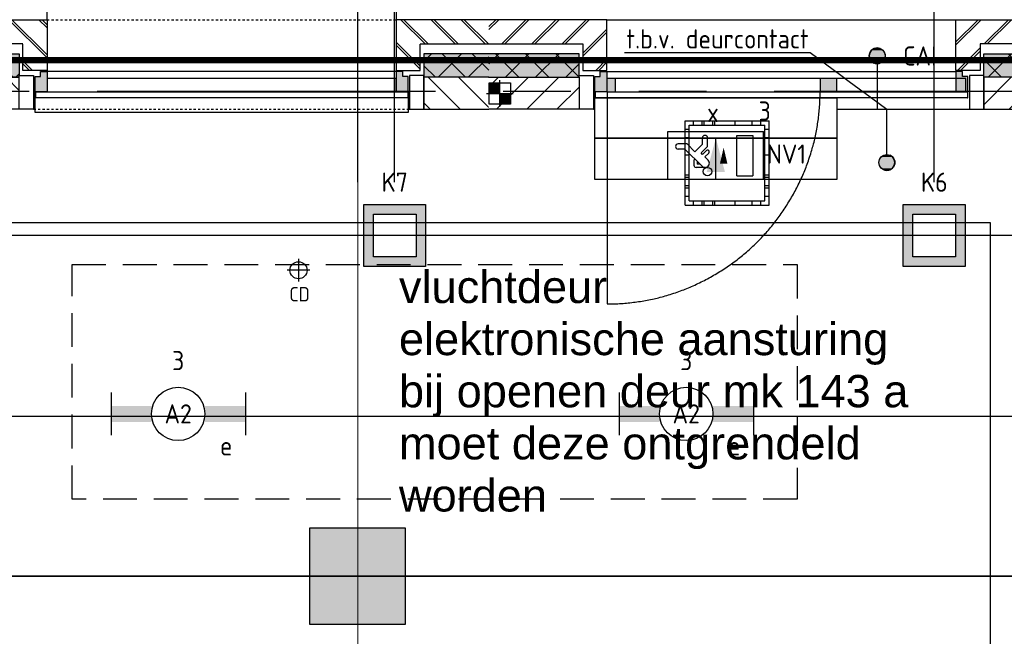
# Model space of a CAD drawing. Header units: millimetres. Extents: x -38031 to 110605, y -30229 to 92226.
# Tile 19 of 256: x -1585 to 3031, y 14018 to 16910. Entities that reach past the tile are written whole.
import ezdxf
from ezdxf.enums import TextEntityAlignment as Align

# ---------------------------------------------------------------- set-up
doc = ezdxf.new("R2010")
doc.units = ezdxf.units.MM
doc.header["$LTSCALE"] = 50
doc.set_wipeout_variables(frame=1)
doc.header["$PDMODE"] = 1
for name, pattern in [('HIDDEN', [9.525, 6.35, -3.175]), ('HIDDEN2', [4.7625, 3.175, -1.5875]), ('PHANTOM', [63.5, 31.75, -6.35, 6.35, -6.35, 6.35, -6.35]), ('STYLE_01', [0.41664, 0.20828, -0.20836]), ('STYLE_07', [1.875, 0.625, -0.20828, 0.625, -0.20836, 0.06943, -0.13893])]:
    doc.linetypes.add(name, pattern=pattern)
for name, color, linetype in [('AL$1A---_ALGEMEEN', 8, 'Continuous'), ('AL------_MAATV', 200, 'Continuous'), ('AL------_MAATVOERING', 2, 'Continuous'), ('AL------_SPARING', 2, 'Continuous'), ('AM$1A---_ARCERING', 8, 'Continuous'), ('AT$1A---_TEKST035', 8, 'Continuous'), ('BOUWKUNDIG', 8, 'Continuous'), ('brandscheiding', 5, 'HIDDEN'), ('EL6222--', 3, 'Continuous'), ('EL6311--', 3, 'Continuous'), ('EL6321--', 3, 'Continuous'), ('EL6350--', 3, 'Continuous'), ('EL6441--', 3, 'Continuous'), ('Kastenscheiding', 4, 'PHANTOM'), ('LICHT_TEXT018', 1, 'Continuous'), ('versterkte strook', 7, 'Continuous'), ('Vloerdoos (2e)', 51, 'Continuous'), ('Vloerdoos (OUD)', 51, 'Continuous')]:
    doc.layers.add(name, color=color, linetype=linetype)
doc.layers.add('stramien', color=1, linetype='Continuous', lineweight=15)
doc.styles.add('Arial', font='ARIAL.TTF')
doc.styles.add('BURO-018', font='iso.shx', dxfattribs={"height": 90})
doc.styles.get("Standard").update_dxf_attribs({"font": 'iso.shx'})
doc.dimstyles.new('STABICAD', dxfattribs={"dimscale": 100, "dimtxt": 1.8, "dimasz": 2, "dimexe": 0, "dimexo": 2.5, "dimgap": 1.5, "dimtad": 0, "dimdec": 0, "dimrnd": 10, "dimzin": 0, "dimdsep": 46, "dimtxsty": 'Standard', "dimblk1": 'OBLIQUE', "dimblk2": 'OBLIQUE', "dimsah": 1, "dimcen": -3, "dimadec": 0, "dimazin": 0, "dimtfac": 1, "dimtdec": 0, "dimtofl": 0, "dimtmove": 2, "dimatfit": 3, "dimfxl": 0, "dimtvp": 1.055556, "dimtolj": 1, "dimtzin": 0, "dimarcsym": 0})
pattern_1 = [(45, (0, 0), (70.71068, -70.71068), []), (45, (7.07, -7.07), (70.71068, -70.71068), [])]
pattern_2 = [(135, (0, 0), (70.71068, 70.71068), []), (45, (299.34, -299.34), (70.71068, -70.71068), [])]
pattern_3 = [(45, (0, 0), (70.71068, -70.71068), [])]

# ---------------------------------------------------------------- blocks, each defined once
blk = doc.blocks.new('_Oblique')
at = {"color": 0, "linetype": 'ByBlock', "lineweight": -2}
blk.add_line((-0.5, -0.5), (0.5, 0.5), dxfattribs=at)
blk = doc.blocks.new('*D201')
at = {"layer": 'AL------_MAATVOERING', "color": 0, "lineweight": -2}
for p, q in [((2702.4, 16148.4), (2702.4, 17725.1)), ((2702.4, 17725.1), (4357, 17725.1)), ((4357, 16148.4), (4357, 17725.1))]:
    blk.add_line(p, q, dxfattribs=at)
at = {"layer": 'Defpoints', "color": 0}
for p in [(4357, 17725.1), (2702.4, 15898.4), (4357, 15898.4)]:
    blk.add_point(p, dxfattribs=at)
at = {"layer": 'AL------_MAATVOERING', "color": 0, "lineweight": -2, "xscale": 200, "yscale": 200, "zscale": 200, "rotation": 180}
blk.add_blockref('_Oblique', (2702.4, 17725.1), dxfattribs=at)
at = {"layer": 'AL------_MAATVOERING', "color": 0, "lineweight": -2, "xscale": 200, "yscale": 200, "zscale": 200}
blk.add_blockref('_Oblique', (4357, 17725.1), dxfattribs=at)
at = {"layer": 'AL------_MAATVOERING', "color": 0, "insert": (3529.7, 17915.1), "char_height": 180, "attachment_point": 5}
blk.add_mtext('\\A1;1650', dxfattribs=at)
blk = doc.blocks.new('*D202')
at = {"layer": 'AL------_MAATVOERING', "color": 0, "lineweight": -2}
for p, q in [((0, 17339.3), (-200, 17339.3)), ((0, 16148.4), (0, 17339.3)), ((172.4, 16148.4), (172.4, 17339.3)), ((172.4, 17339.3), (372.4, 17339.3))]:
    blk.add_line(p, q, dxfattribs=at)
at = {"layer": 'Defpoints', "color": 0}
for p in [(0, 17339.3), (0, 15898.4), (172.4, 15898.4)]:
    blk.add_point(p, dxfattribs=at)
at = {"layer": 'AL------_MAATVOERING', "color": 0, "lineweight": -2, "xscale": 200, "yscale": 200, "zscale": 200}
blk.add_blockref('_Oblique', (0, 17339.3), dxfattribs=at)
at = {"layer": 'AL------_MAATVOERING', "color": 0, "lineweight": -2, "xscale": 200, "yscale": 200, "zscale": 200, "rotation": 180}
blk.add_blockref('_Oblique', (172.4, 17339.3), dxfattribs=at)
at = {"layer": 'AL------_MAATVOERING', "color": 0, "insert": (278.7, 17582), "char_height": 180, "attachment_point": 5}
blk.add_mtext('\\A1;170', dxfattribs=at)
blk = doc.blocks.new('*D204')
at = {"layer": 'AL------_MAATVOERING', "color": 0, "lineweight": -2}
for p, q in [((8292.4, 15898.4), (-3244.3, 15898.4)), ((-3244.3, 15898.4), (-3244.3, 14300)), ((8292.4, 14300), (-3244.3, 14300))]:
    blk.add_line(p, q, dxfattribs=at)
at = {"layer": 'Defpoints', "color": 0}
for p in [(8542.4, 15898.4), (-3244.3, 14300), (8542.4, 14300)]:
    blk.add_point(p, dxfattribs=at)
at = {"layer": 'AL------_MAATVOERING', "color": 0, "lineweight": -2, "xscale": 200, "yscale": 200, "zscale": 200}
for p, rotation in [((-3244.3, 15898.4), 90), ((-3244.3, 14300), 270)]:
    blk.add_blockref('_Oblique', p, dxfattribs=dict(at, rotation=rotation))
at = {"layer": 'AL------_MAATVOERING', "color": 0, "insert": (-3434.3, 15099.2), "char_height": 180, "attachment_point": 5, "rotation": 90}
blk.add_mtext('\\A1;1600', dxfattribs=at)
blk = doc.blocks.new('*D216')
at = {"layer": 'AL------_MAATVOERING', "color": 0, "lineweight": -2}
for p, q in [((-1857.6, 14300), (9685.2, 14300)), ((9685.2, 11098.4), (9685.2, 14300)), ((-1857.6, 11098.4), (9685.2, 11098.4))]:
    blk.add_line(p, q, dxfattribs=at)
at = {"layer": 'Defpoints', "color": 0}
for p in [(-2107.6, 14300), (9685.2, 14300), (-2107.6, 11098.4)]:
    blk.add_point(p, dxfattribs=at)
at = {"layer": 'AL------_MAATVOERING', "color": 0, "lineweight": -2, "xscale": 200, "yscale": 200, "zscale": 200}
for p, rotation in [((9685.2, 14300), 90), ((9685.2, 11098.4), 270)]:
    blk.add_blockref('_Oblique', p, dxfattribs=dict(at, rotation=rotation))
at = {"layer": 'AL------_MAATVOERING', "color": 0, "insert": (9495.2, 12699.2), "char_height": 180, "attachment_point": 5, "rotation": 90}
blk.add_mtext('\\A1;3200', dxfattribs=at)
blk = doc.blocks.new('1115B6630')
at = {"color": 0}
for p, q in [((-6.3, 2), (-6.3, -2)), ((6.3, 2), (6.3, -2))]:
    blk.add_line(p, q, dxfattribs=at)
at = {"color": 0, "linetype": 'Continuous'}
blk.add_circle((0, 0), 2.5, dxfattribs=at)
at = {"color": 0}
for points in [[(-2.5, 0.75), (-6.3, 0.75), (-2.5, -0.75), (-6.3, -0.75)], [(2.5, 0.75), (6.3, 0.75), (2.5, -0.75), (6.3, -0.75)]]:
    blk.add_solid(points, dxfattribs=at)
at = {"color": 0, "linetype": 'Continuous', "style": 'BURO-018'}
for tag, p in [('E_GKAST', (0, 8)), ('E_GROEP', (0, 5)), ('E_SGROEP', (4.5, 5)), ('E_ARMCODE', (0, 0)), ('E_SLET', (4.5, -3))]:
    blk.add_attdef(tag, text='', height=1.8, dxfattribs=at).set_placement(p, align=Align.MIDDLE)
blk = doc.blocks.new('E00414')
at = {"color": 0, "linetype": 'Continuous'}
for p, q in [((-2.9, -2.9), (-2.9, 2.9)), ((-2.9, 2.9), (2.9, 2.9)), ((2.9, 2.9), (2.9, -2.9)), ((-2, 2), (2, 2)), ((-2, -2), (-2, 2)), ((2, 2), (2, -2)), ((2, -2), (-2, -2)), ((2.9, -2.9), (-2.9, -2.9))]:
    blk.add_line(p, q, dxfattribs=at)
at = {"color": 0}
for points in [[(-2.9, 2.9), (2.9, 2.9), (-2, 2), (2, 2)], [(-2, -2), (-2.9, -2.9), (-2, 2), (-2.9, 2.9)], [(2, 2), (2.9, 2.9), (2, -2), (2.9, -2.9)], [(2, -2), (2.9, -2.9), (-2, -2), (-2.9, -2.9)]]:
    blk.add_solid(points, dxfattribs=at)
at = {"color": 0, "linetype": 'Continuous', "style": 'BURO-018'}
for tag, p in [('E_GKAST', (0, 8)), ('E_GROEP', (0, 5)), ('E_SGROEP', (4.5, 5))]:
    blk.add_attdef(tag, text='', height=1.8, dxfattribs=at).set_placement(p, align=Align.MIDDLE)
at = {"color": 0, "linetype": 'Continuous', "style": 'BURO-018', "flags": 1}
for tag, p in [('E_VERMCODE', (13, 5)), ('E_MATCODE', (0, 0))]:
    blk.add_attdef(tag, text='', height=1.8, dxfattribs=at).set_placement(p, align=Align.MIDDLE)
blk = doc.blocks.new('Sparing 100x100')
at = {"color": 0, "linetype": 'Continuous'}
for p, q in [((-2, 2), (2, 2)), ((-2, -2), (-2, 2)), ((2, 2), (2, -2)), ((2, -2), (-2, -2))]:
    blk.add_line(p, q, dxfattribs=at)
at = {"color": 1, "linetype": 'Continuous'}
for p, q in [((0, -2.5), (0, 2.5)), ((-2.5, 0), (2.5, 0))]:
    blk.add_line(p, q, dxfattribs=at)
at = {"color": 0, "linetype": 'Continuous'}
for points in [[(-2, 2), (0, 2), (-2, 0), (0, 0)], [(0, 0), (2, 0), (0, -2), (2, -2)]]:
    blk.add_solid(points, dxfattribs=at)
at = {"color": 0, "linetype": 'Continuous', "style": 'BURO-018'}
blk.add_attdef('AL_POSNR', text='', height=1.8, dxfattribs=at).set_placement((0, 3), align=Align.CENTER)
at = {"color": 0, "linetype": 'Continuous', "style": 'BURO-018', "flags": 1}
blk.add_attdef('AL_OMS', (0, 0), '', height=1.8, dxfattribs=at)
blk = doc.blocks.new('Centraaldoos')
at = {"color": 1, "linetype": 'Continuous'}
for p, q in [((0, -2), (0, 2)), ((-2, 0), (2, 0))]:
    blk.add_line(p, q, dxfattribs=at)
at = {"color": 0, "linetype": 'Continuous'}
blk.add_circle((0, 0), 1.5, dxfattribs=at)
at = {"color": 0, "linetype": 'Continuous', "style": 'BURO-018'}
blk.add_attdef('AL_POSNR', text='', height=1.8, dxfattribs=at).set_placement((0, 3), align=Align.CENTER)
at = {"color": 0, "linetype": 'Continuous', "style": 'BURO-018', "flags": 1}
blk.add_attdef('AL_OMS', (0, 0), '', height=1.8, dxfattribs=at)
at = {"layer": 'AL------_MAATV', "style": 'BURO-018'}
blk.add_text('CD', height=2.531, rotation=180, dxfattribs=at).set_placement((1.61, 5.48))
blk = doc.blocks.new('VLOERDOOS (2e)')
at = {"layer": 'Vloerdoos (OUD)'}
for p, q in [((0, 395), (395, 395)), ((0, 395), (0, 0)), ((20, 375), (20, 20)), ((20, 375), (375, 375)), ((40, 375), (40, 395)), ((80, 375), (80, 395)), ((90, 375), (90, 395)), ((130, 375), (130, 395)), ((140, 375), (140, 395)), ((235, 375), (235, 395)), ((315, 375), (315, 395)), ((355, 375), (355, 395)), ((375, 375), (375, 20)), ((395, 395), (395, 0)), ((0, 355), (20, 355)), ((375, 355), (395, 355)), ((0, 315), (20, 315)), ((0, 305), (20, 305)), ((375, 315), (395, 315)), ((375, 305), (395, 305)), ((0, 265), (20, 265)), ((0, 255), (20, 255)), ((375, 265), (395, 265)), ((375, 255), (395, 255)), ((0, 160), (20, 160)), ((375, 160), (395, 160)), ((0, 80), (20, 80)), ((375, 80), (395, 80)), ((0, 40), (20, 40)), ((0, 0), (395, 0)), ((20, 20), (375, 20)), ((40, 0), (40, 20)), ((80, 0), (80, 20)), ((90, 0), (90, 20)), ((130, 0), (130, 20)), ((140, 0), (140, 20)), ((235, 0), (235, 20)), ((315, 0), (315, 20)), ((355, 0), (355, 20)), ((375, 40), (395, 40))]:
    blk.add_line(p, q, dxfattribs=at)
blk = doc.blocks.new('zijdetail kozijn 2kops')
at = {"color": 0}
blk.add_wipeout([(-63, 420), (-130, 420), (-130, 262), (-63, 262)], dxfattribs=at).dxf.layer = 'AL$1A---_ALGEMEEN'
at = {"layer": 'AM$1A---_ARCERING', "linetype": 'Continuous', "lineweight": 0}
blk.add_hatch(color=256, dxfattribs=at).paths.add_polyline_path([(-54.2, 338), (-54.2, 366), (-56, 366), (-56, 266), (-31, 266), (-31, 243), (0, 243), (0, 338), (-22, 338)])
at = {"layer": 'AL$1A---_ALGEMEEN', "color": 0}
for points in [[(-63, 420), (-130, 420), (-130, 262), (-63, 262)], [(-54.2, 338), (-54.2, 366), (-56, 366), (-56, 266), (-31, 266), (-31, 243), (0, 243), (0, 338), (-22, 338)]]:
    blk.add_lwpolyline(points, close=True, dxfattribs=at)
blk = doc.blocks.new('31x_alu-1e-mk106c-p')
at = {"layer": 'AL$1A---_ALGEMEEN', "color": 0, "linetype": 'STYLE_01'}
blk.add_line((-420, 1700), (-420, -63), dxfattribs=at)
at = {"layer": 'AL$1A---_ALGEMEEN', "color": 0}
blk.add_lwpolyline([(-435, 1693), (-338, 1693), (-338, -56), (-435, -56)], close=True, dxfattribs=at)
at = {"layer": 'AL$1A---_ALGEMEEN', "color": 0, "rotation": 90}
blk.add_blockref('zijdetail kozijn 2kops', (0, 0), dxfattribs=at)
at = {"layer": 'AL$1A---_ALGEMEEN', "color": 0}
blk.add_line((-366, -54.2), (-366, 1691.2), dxfattribs=at)
at = {"color": 0}
for points in [[(-338, 1637), (-338, 0), (-276, 0), (-276, 1637)], [(-243, 1637), (40, 1637), (40, 0), (-243, 0)]]:
    blk.add_wipeout(points, dxfattribs=at).dxf.layer = 'AL$1A---_ALGEMEEN'
at = {"layer": 'AL$1A---_ALGEMEEN', "color": 0}
for points in [[(-338, 1637), (-338, 0), (-276, 0), (-276, 1637)], [(-243, 1637), (40, 1637), (40, 0), (-243, 0)]]:
    blk.add_lwpolyline(points, close=True, dxfattribs=at)
at = {"color": 0}
blk.add_wipeout([(-113, -113), (-113, -434), (0, -434), (0, -113), (0, 0), (-238, 0), (-238, -113), (-114, -113)], dxfattribs=at).dxf.layer = 'AL$1A---_ALGEMEEN'
at = {"layer": 'AM$1A---_ARCERING', "linetype": 'Continuous', "lineweight": 5}
h = blk.add_hatch(dxfattribs=at)
h.set_pattern_fill('BAKSTEEN', color=256, style=0, pattern_type=2)
h.set_pattern_definition(pattern_1)
edge = h.paths.add_edge_path()
edge.add_line((-113, -113), (-113, -434))
edge.add_line((-113, -434), (0, -434))
edge.add_line((0, -434), (0, -113))
edge.add_line((0, -113), (0, 0))
edge.add_line((0, 0), (-238, 0))
edge.add_line((-238, 0), (-238, -113))
edge.add_line((-238, -113), (-114, -113))
at = {"layer": 'AM$1A---_ARCERING', "linetype": 'Continuous', "lineweight": 0}
blk.add_hatch(color=256, dxfattribs=at).paths.add_polyline_path([(-160, -130), (-270, -130), (-270, -434), (-160, -434)])
at = {"layer": 'AM$1A---_ARCERING', "linetype": 'Continuous', "lineweight": 5}
h = blk.add_hatch(dxfattribs=at)
h.set_pattern_fill('ISOLATIE', color=256, style=0, pattern_type=2)
h.set_pattern_definition(pattern_2)
h.paths.add_polyline_path([(-160, -130), (-270, -130), (-270, -434), (-160, -434)])
at = {"layer": 'AL$1A---_ALGEMEEN', "color": 0, "linetype": 'STYLE_01'}
blk.add_line((0, 1637), (0, 0), dxfattribs=at)
at = {"layer": 'AL$1A---_ALGEMEEN', "color": 0}
for p, q in [((-160, -434), (-160, -130)), ((-113, -113), (-113, -434))]:
    blk.add_line(p, q, dxfattribs=at)
at = {"layer": 'AL$1A---_ALGEMEEN', "color": 0, "flags": 128}
for points in [[(0, -434), (0, -113), (0, 0), (-238, 0), (-238, -113), (-114, -113)], [(-160, -130), (-270, -130), (-270, -434)]]:
    blk.add_lwpolyline(points, dxfattribs=at)
at = {"color": 0}
for points in [[(-113, 1750), (-113, 2071), (0, 2071), (0, 1750), (0, 1637), (-238, 1637), (-238, 1750), (-114, 1750)], [(-420, -130), (-420, -434), (-270, -434), (-270, -130)]]:
    blk.add_wipeout(points, dxfattribs=at).dxf.layer = 'AL$1A---_ALGEMEEN'
at = {"layer": 'AM$1A---_ARCERING', "linetype": 'Continuous', "lineweight": 0}
blk.add_hatch(color=256, dxfattribs=at).paths.add_polyline_path([(-160, 1767), (-270, 1767), (-270, 2071), (-160, 2071)])
at = {"layer": 'AM$1A---_ARCERING', "linetype": 'Continuous', "lineweight": 5}
h = blk.add_hatch(dxfattribs=at)
h.set_pattern_fill('ISOLATIE', color=256, style=0, pattern_type=2)
h.set_pattern_definition(pattern_2)
h.paths.add_polyline_path([(-160, 1767), (-270, 1767), (-270, 2071), (-160, 2071)])
h = blk.add_hatch(dxfattribs=at)
h.set_pattern_fill('BAKSTEEN', color=256, style=0, pattern_type=2)
h.set_pattern_definition(pattern_1)
edge = h.paths.add_edge_path()
edge.add_line((-113, 1750), (-113, 2071))
edge.add_line((-113, 2071), (0, 2071))
edge.add_line((0, 2071), (0, 1750))
edge.add_line((0, 1750), (0, 1637))
edge.add_line((0, 1637), (-238, 1637))
edge.add_line((-238, 1637), (-238, 1750))
edge.add_line((-238, 1750), (-114, 1750))
h = blk.add_hatch(dxfattribs=at)
h.set_pattern_fill('KALKZANDSTEEN', color=256, style=0, pattern_type=2)
h.set_pattern_definition(pattern_3)
h.paths.add_polyline_path([(-420, -130), (-420, -434), (-270, -434), (-270, -130)])
at = {"layer": 'AL$1A---_ALGEMEEN', "color": 0}
for p, q in [((-160, 2071), (-160, 1767)), ((-113, 1750), (-113, 2071)), ((-420, -130), (-420, -434))]:
    blk.add_line(p, q, dxfattribs=at)
at = {"layer": 'AL$1A---_ALGEMEEN', "color": 0, "flags": 128}
for points in [[(-160, 1767), (-270, 1767), (-270, 2071)], [(0, 2071), (0, 1750), (0, 1637), (-238, 1637), (-238, 1750), (-114, 1750)], [(-270, -434), (-270, -130), (-420, -130)]]:
    blk.add_lwpolyline(points, dxfattribs=at)
at = {"color": 0}
blk.add_wipeout([(-420, 1767), (-420, 2071), (-270, 2071), (-270, 1767)], dxfattribs=at).dxf.layer = 'AL$1A---_ALGEMEEN'
at = {"layer": 'AM$1A---_ARCERING', "linetype": 'Continuous', "lineweight": 5}
h = blk.add_hatch(dxfattribs=at)
h.set_pattern_fill('KALKZANDSTEEN', color=256, style=0, pattern_type=2)
h.set_pattern_definition(pattern_3)
h.paths.add_polyline_path([(-420, 1767), (-420, 2071), (-270, 2071), (-270, 1767)])
at = {"layer": 'AL$1A---_ALGEMEEN', "color": 0}
blk.add_line((-420, 1767), (-420, 2071), dxfattribs=at)
at = {"layer": 'AL$1A---_ALGEMEEN', "color": 0, "flags": 128}
blk.add_lwpolyline([(-270, 2071), (-270, 1767), (-420, 1767)], dxfattribs=at)
at = {"layer": 'AL$1A---_ALGEMEEN', "color": 0, "xscale": -1, "rotation": 90}
blk.add_blockref('zijdetail kozijn 2kops', (0, 1637), dxfattribs=at)
blk = doc.blocks.new('Group-115')
at = {"layer": 'AL$1A---_ALGEMEEN', "color": 0}
blk.add_line((-55191.9, -12003.6), (-55191.9, -12998), dxfattribs=at)
blk.add_open_spline([(-55191.9, -12998), (-54924.1, -12997.7), (-54460.6, -12729.6), (-54193, -12265.7), (-54193, -11998)], degree=2, dxfattribs=at)
blk = doc.blocks.new('Group-116')
at = {"layer": 'AL$1A---_ALGEMEEN', "color": 0}
for p, q in [((-55193, -11665), (-53556, -11665)), ((-53391, -12085), (-53391, -11980.8)), ((-55256, -12085), (-53493, -12085))]:
    blk.add_line(p, q, dxfattribs=at)
at = {"color": 0}
for points in [[(-53443, -11903), (-53556, -11903), (-53556, -11665), (-53002, -11665), (-53002, -11778), (-53443, -11778)], [(-55249, -12031), (-54115, -12031), (-54115, -12220), (-55249, -12220)]]:
    blk.add_wipeout(points, dxfattribs=at).dxf.layer = 'AL$1A---_ALGEMEEN'
at = {"layer": 'AM$1A---_ARCERING', "linetype": 'Continuous', "lineweight": 5}
h = blk.add_hatch(dxfattribs=at)
h.set_pattern_fill('BAKSTEEN', color=256, style=0, pattern_type=2)
h.set_pattern_definition(pattern_1)
h.paths.add_polyline_path([(-53443, -11903), (-53556, -11903), (-53556, -11665), (-53002, -11665), (-53002, -11778), (-53443, -11778)])
at = {"layer": 'AM$1A---_ARCERING', "linetype": 'Continuous', "lineweight": 0}
blk.add_hatch(color=256, dxfattribs=at).paths.add_polyline_path([(-53426, -11825), (-53002, -11825), (-53002, -11935), (-53426, -11935)])
at = {"layer": 'AM$1A---_ARCERING', "linetype": 'Continuous', "lineweight": 5}
h = blk.add_hatch(dxfattribs=at)
h.set_pattern_fill('ISOLATIE', color=256, style=0, pattern_type=2)
h.set_pattern_definition(pattern_2)
h.paths.add_polyline_path([(-53426, -11825), (-53002, -11825), (-53002, -11935), (-53426, -11935)])
at = {"layer": 'AL$1A---_ALGEMEEN', "color": 0}
blk.add_line((-53426, -11825), (-53002, -11825), dxfattribs=at)
at = {"layer": 'AL$1A---_ALGEMEEN', "color": 0, "flags": 128}
for points in [[(-53443, -11903), (-53556, -11903), (-53556, -11665), (-53002, -11665)], [(-53002, -11778), (-53443, -11778), (-53443, -11903)], [(-53002, -11935), (-53426, -11935), (-53426, -11825)]]:
    blk.add_lwpolyline(points, dxfattribs=at)
at = {"layer": 'AL$1A---_ALGEMEEN', "color": 0}
blk.add_lwpolyline([(-55249, -12031), (-54115, -12031), (-54115, -12220), (-55249, -12220)], close=True, dxfattribs=at)
at = {"layer": 'AL$1A---_ALGEMEEN', "color": 0, "xscale": -1, "rotation": 180}
blk.add_blockref('zijdetail kozijn 2kops', (-55193, -11665), dxfattribs=at)
at = {"color": 0}
for points in [[(-53426, -12085), (-53002, -12085), (-53002, -11935), (-53426, -11935)], [(-55249, -12220), (-54115, -12220), (-54115, -12415), (-55249, -12415)]]:
    blk.add_wipeout(points, dxfattribs=at).dxf.layer = 'AL$1A---_ALGEMEEN'
at = {"layer": 'AM$1A---_ARCERING', "linetype": 'Continuous', "lineweight": 5}
h = blk.add_hatch(dxfattribs=at)
h.set_pattern_fill('KALKZANDSTEEN', color=256, style=0, pattern_type=2)
h.set_pattern_definition(pattern_3)
h.paths.add_polyline_path([(-53426, -12085), (-53002, -12085), (-53002, -11935), (-53426, -11935)])
at = {"layer": 'AL$1A---_ALGEMEEN', "color": 0}
for p, q in [((-53426, -12085), (-53002, -12085)), ((-54682, -12415), (-54682, -12220))]:
    blk.add_line(p, q, dxfattribs=at)
at = {"layer": 'AL$1A---_ALGEMEEN', "color": 0, "flags": 128}
blk.add_lwpolyline([(-53002, -11935), (-53426, -11935), (-53426, -12085)], dxfattribs=at)
at = {"layer": 'AL$1A---_ALGEMEEN', "color": 0}
blk.add_lwpolyline([(-55249, -12220), (-54115, -12220), (-54115, -12415), (-55249, -12415)], close=True, dxfattribs=at)
blk.add_solid([(-54682, -12220), (-54639.5, -12378.7), (-54724.5, -12378.7)], dxfattribs=at)
at = {"color": 0}
for points in [[(-55306, -11903), (-55193, -11903), (-55193, -11665), (-55747, -11665), (-55747, -11778), (-55306, -11778)], [(-55193, -12003), (-53510, -12003), (-53510, -11941), (-55193, -11941)]]:
    blk.add_wipeout(points, dxfattribs=at).dxf.layer = 'AL$1A---_ALGEMEEN'
at = {"layer": 'AM$1A---_ARCERING', "linetype": 'Continuous', "lineweight": 5}
h = blk.add_hatch(dxfattribs=at)
h.set_pattern_fill('BAKSTEEN', color=256, style=0, pattern_type=2)
h.set_pattern_definition(pattern_1)
h.paths.add_polyline_path([(-55306, -11903), (-55193, -11903), (-55193, -11665), (-55747, -11665), (-55747, -11778), (-55306, -11778)])
at = {"layer": 'AM$1A---_ARCERING', "linetype": 'Continuous', "lineweight": 0}
for points in [[(-55323, -11825), (-55747, -11825), (-55747, -11935), (-55323, -11935)], [(-55193, -12003), (-55153, -12003), (-55153, -11941), (-55193, -11941)], [(-54193, -12003), (-54115, -12003), (-54115, -11941), (-54193, -11941)]]:
    blk.add_hatch(color=256, dxfattribs=at).paths.add_polyline_path(points)
at = {"layer": 'AM$1A---_ARCERING', "linetype": 'Continuous', "lineweight": 5}
h = blk.add_hatch(dxfattribs=at)
h.set_pattern_fill('ISOLATIE', color=256, style=0, pattern_type=2)
h.set_pattern_definition(pattern_2)
h.paths.add_polyline_path([(-55323, -11825), (-55747, -11825), (-55747, -11935), (-55323, -11935)])
at = {"layer": 'AL$1A---_ALGEMEEN', "color": 0}
blk.add_line((-55323, -11825), (-55747, -11825), dxfattribs=at)
at = {"layer": 'AL$1A---_ALGEMEEN', "color": 0, "flags": 128}
for points in [[(-55306, -11903), (-55193, -11903), (-55193, -11665), (-55747, -11665)], [(-55747, -11778), (-55306, -11778), (-55306, -11903)], [(-55747, -11935), (-55323, -11935), (-55323, -11825)]]:
    blk.add_lwpolyline(points, dxfattribs=at)
at = {"layer": 'AL$1A---_ALGEMEEN', "color": 0}
for points in [[(-55193, -12003), (-53510, -12003), (-53510, -11941), (-55193, -11941)], [(-55193, -12003), (-55153, -12003), (-55153, -11941), (-55193, -11941)], [(-54193, -12003), (-54115, -12003), (-54115, -11941), (-54193, -11941)]]:
    blk.add_lwpolyline(points, close=True, dxfattribs=at)
blk.add_blockref('Group-115', (0, 0), dxfattribs=at)
at = {"layer": 'AL$1A---_ALGEMEEN', "color": 0, "rotation": 180}
blk.add_blockref('zijdetail kozijn 2kops', (-53556, -11665), dxfattribs=at)
at = {"color": 0}
blk.add_wipeout([(-55323, -12085), (-55747, -12085), (-55747, -11935), (-55323, -11935)], dxfattribs=at).dxf.layer = 'AL$1A---_ALGEMEEN'
at = {"layer": 'AM$1A---_ARCERING', "linetype": 'Continuous', "lineweight": 5}
h = blk.add_hatch(dxfattribs=at)
h.set_pattern_fill('KALKZANDSTEEN', color=256, style=0, pattern_type=2)
h.set_pattern_definition(pattern_3)
h.paths.add_polyline_path([(-55323, -12085), (-55747, -12085), (-55747, -11935), (-55323, -11935)])
at = {"layer": 'AL$1A---_ALGEMEEN', "color": 0}
for p, q in [((-55193, -11908), (-53556, -11908)), ((-53500, -12031), (-55247.2, -12031)), ((-55323, -12085), (-55747, -12085))]:
    blk.add_line(p, q, dxfattribs=at)
at = {"layer": 'AL$1A---_ALGEMEEN', "color": 0, "flags": 128}
blk.add_lwpolyline([(-55747, -11935), (-55323, -11935), (-55323, -12085)], dxfattribs=at)
blk = doc.blocks.new('200254 W 211 30-06-2008')
at = {"layer": 'AM$1A---_ARCERING', "linetype": 'Continuous', "lineweight": 0}
blk.add_hatch(color=256, dxfattribs=at).paths.add_polyline_path([(19030.229, 3297.445), (19039.229, 3297.445), (19039.229, 3306.445), (19030.229, 3306.445)])
at = {"layer": 'AL$1A---_ALGEMEEN'}
for points in [[(18990.33, 3335.125), (19094.049, 3335.125), (19094.049, 3228.125), (18990.33, 3228.125)], [(19030.229, 3297.445), (19039.229, 3297.445), (19039.229, 3306.445), (19030.229, 3306.445)]]:
    blk.add_lwpolyline(points, close=True, dxfattribs=at)
at = {"layer": 'stramien', "linetype": 'STYLE_07', "ltscale": 50}
blk.add_line((18923.73, 3301.945), (21069.216, 3301.945), dxfattribs=at)
at = {"layer": 'AL$1A---_ALGEMEEN', "xscale": 0.02, "yscale": 0.02, "zscale": 0.02, "rotation": 90}
blk.add_blockref('31x_alu-1e-mk106c-p', (19038.349, 3354.145), dxfattribs=at)
at = {"layer": 'stramien', "linetype": 'STYLE_07', "ltscale": 50}
blk.add_line((19034.749, 2695.425), (19034.749, 4240.025), dxfattribs=at)
at = {"layer": 'AL$1A---_ALGEMEEN', "xscale": 0.02, "yscale": 0.02, "zscale": 0.02}
blk.add_blockref('Group-116', (20161.969, 3587.445), dxfattribs=at)
at = {"layer": 'AT$1A---_TEKST035', "insert": (19038.61, 3330.6), "char_height": 3.03049, "attachment_point": 1, "line_spacing_factor": 0.967741, "style": 'Arial'}
blk.add_mtext('{\\C256;\\lvluchtdeur \\Pelektronische aansturing\\Pbij openen deur mk 143 a\\Pmoet deze ontgrendeld\\Pworden}', dxfattribs=at)
blk = doc.blocks.new('1115C2J')
at = {"color": 0, "linetype": 'Continuous'}
for p, q in [((-4.5, 5.5), (4.5, 5.5)), ((-4.5, 1), (-4.5, 5.5)), ((-1.24, 4.309), (-1.24, 4.91)), ((-0.76, 4.11), (-0.76, 4.91)), ((2, 5.15), (3.5, 5.15)), ((2, 1.35), (2, 5.15)), ((3.5, 5.15), (3.5, 1.35)), ((4.5, 1), (4.5, 5.5)), ((-2.681, 4.35), (-3.52, 4.35)), ((-2.88, 3.87), (-3.52, 3.87)), ((-1.271, 2.261), (-2.88, 3.87)), ((-1.94, 3.609), (-2.681, 4.35)), ((-1.24, 4.309), (-1.94, 3.609)), ((-1.374, 3.496), (-0.76, 4.11)), ((-0.872, 3.715), (-1.233, 3.354)), ((-1.94, 2.93), (-2.04, 2.83)), ((-2.04, 2.83), (-2.04, 2.344)), ((-1.233, 3.354), (-1.374, 3.496)), ((-0.646, 3.489), (-1.007, 3.128)), ((-0.705, 2.827), (-1.007, 3.128)), ((-0.988, 2.144), (-1.84, 2.144)), ((-1.714, 2.704), (-1.72, 2.697)), ((-1.72, 2.697), (-1.72, 2.464)), ((-1.474, 2.464), (-1.72, 2.464)), ((4.5, 1), (-4.5, 1)), ((2, 1.35), (3.5, 1.35))]:
    blk.add_line(p, q, dxfattribs=at)
blk.add_lwpolyline([(0.75, 4, 0, 0.7, 0), (0.75, 2.5, 0.7, 0.7, 0)], format="xyseb", dxfattribs=at)
blk.add_circle((-0.76, 1.75), 0.4, dxfattribs=at)
for centre, radius, start, end in [((-1, 4.91), 0.24, 0, 180), ((-3.52, 4.11), 0.24, 90, 270), ((-0.759, 3.602), 0.16, 315, 135), ((-0.988, 2.544), 0.4, 225, 45), ((-1.84, 2.344), 0.2, 180, 270)]:
    blk.add_arc(centre, radius, start, end, dxfattribs=at)
at = {"color": 0, "linetype": 'Continuous', "style": 'BURO-018'}
for tag, p in [('E_GKAST', (0, 15.167)), ('E_GROEP', (0, 12.167)), ('E_SGROEP', (4.5, 12.167)), ('E_ARMCODE', (0, 8))]:
    blk.add_attdef(tag, text='', height=1.8, dxfattribs=at).set_placement(p, align=Align.MIDDLE)
at = {"layer": 'EL6350--', "color": 1, "style": 'BURO-018'}
blk.add_text('x', height=1.8, rotation=180, dxfattribs=at).set_placement((0.297, 7.649))
blk = doc.blocks.new('*U677')
at = {"color": 0, "linetype": 'Continuous'}
for p, q in [((169.307, 146.287), (169.25, 146)), ((169.25, 146), (169.307, 145.713)), ((169.47, 146.53), (169.307, 146.287)), ((169.713, 146.693), (169.47, 146.53)), ((170, 146.75), (169.713, 146.693)), ((170.287, 146.693), (170, 146.75)), ((170.287, 146.693), (170.53, 146.53)), ((170.53, 146.53), (170.693, 146.287)), ((170.693, 146.287), (170.75, 146)), ((170.75, 146), (170.693, 145.713)), ((169.307, 145.713), (169.47, 145.47)), ((169.47, 145.47), (169.713, 145.307)), ((170, 145.25), (169.713, 145.307)), ((170.287, 145.307), (170, 145.25)), ((170.53, 145.47), (170.287, 145.307)), ((170.693, 145.713), (170.53, 145.47))]:
    blk.add_line(p, q, dxfattribs=at)
for points in [[(169.307, 146.287), (169.25, 146), (170.75, 146)], [(169.25, 146), (169.307, 145.713), (170.693, 145.713)], [(169.47, 146.53), (169.307, 146.287), (170.693, 146.287)], [(169.713, 146.693), (169.47, 146.53), (170.53, 146.53)], [(170, 146.75), (169.713, 146.693), (170.287, 146.693)], [(169.307, 145.713), (169.47, 145.47), (170.53, 145.47)], [(169.47, 145.47), (169.713, 145.307), (170.287, 145.307)]]:
    blk.add_solid(points, dxfattribs=at)
at = {"color": 0, "linetype": 'Continuous', "extrusion": (0, 0, -1)}
for points in [[(-169.25, 146), (-170.75, 146), (-170.693, 145.713)], [(-169.307, 146.287), (-170.693, 146.287), (-170.75, 146)], [(-169.47, 146.53), (-170.53, 146.53), (-170.693, 146.287)], [(-169.713, 146.693), (-170.287, 146.693), (-170.53, 146.53)], [(-169.307, 145.713), (-170.693, 145.713), (-170.53, 145.47)], [(-169.47, 145.47), (-170.53, 145.47), (-170.287, 145.307)], [(-169.713, 145.307), (-170.287, 145.307), (-170, 145.25)]]:
    blk.add_solid(points, dxfattribs=at)
blk = doc.blocks.new('E00188')
at = {"color": 0, "linetype": 'Continuous'}
blk.add_line((0, 5.25), (0, 1), dxfattribs=at)
blk.add_circle((0, 6), 0.75, dxfattribs=at)
blk.add_blockref('*U677', (-170, -140), dxfattribs=at)
at = {"color": 7, "style": 'BURO-018'}
for tag, p in [('E_COMMENT1', (0, 12)), ('E_DCOM1', (0, 9))]:
    blk.add_attdef(tag, text='', height=1.8, dxfattribs=at).set_placement(p, align=Align.MIDDLE)
at = {"color": 0, "style": 'BURO-018'}
blk.add_attdef('E_TEXT1', text='', height=1.8, dxfattribs=at).set_placement((2.5, 6), align=Align.MIDDLE)
at = {"color": 0, "linetype": 'Continuous', "style": 'BURO-018', "flags": 1}
blk.add_attdef('E_MATCODE', text='', height=1.8, dxfattribs=at).set_placement((0, 0), align=Align.MIDDLE)

msp = doc.modelspace()

# ---------------------------------------------------------------- block references
at = {"layer": 'BOUWKUNDIG', "xscale": 50, "yscale": 50, "zscale": 50}
msp.add_blockref('200254 W 211 30-06-2008', (-951737.5, -150797.3), dxfattribs=at)

# ---------------------------------------------------------------- next in the draw order: linework, layer by layer
at = {"layer": 'brandscheiding', "const_width": 30}
msp.add_lwpolyline([(15050, 46590), (-2480, 46590), (-2480, 29110), (9780, 29110), (9780, 16720), (-2690, 16720), (-2690, 12840), (-4290, 12840), (-4290, -630), (27516.7, 2979.6)], dxfattribs=at)
at = {"layer": 'EL6441--', "color": 1}
msp.add_lwpolyline([(1250.9, 16755.9), (2120.6, 16755.9), (2480.8, 16490)], dxfattribs=at)
at = {"layer": 'Kastenscheiding'}
msp.add_line((9889.7, 16573.6), (-5547.2, 16573.6), dxfattribs=at)
at = {"layer": 'LICHT_TEXT018', "linetype": 'HIDDEN2'}
msp.add_lwpolyline([(2059.7, 15761.2), (2059.7, 14661.2), (-1339.8, 14661.2), (-1339.8, 15761.2), (2059.7, 15761.2)], dxfattribs=at)
at = {"layer": 'versterkte strook'}
msp.add_line((-4775.7, 15050), (104346.1, 15050), dxfattribs=at)

# ---------------------------------------------------------------- next in the draw order: block references
at = {"layer": 'AL------_SPARING', "xscale": 25, "yscale": 25, "zscale": 25}
msp.add_blockref('Sparing 100x100', (665.3, 16563.4), dxfattribs=at)
at = {"layer": 'AL------_SPARING', "xscale": 26.66666666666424, "yscale": 26.66666666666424, "zscale": 26.66666666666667, "rotation": 180}
msp.add_blockref('Centraaldoos', (-278, 15734.7), dxfattribs=at)
at = {"layer": 'EL6222--'}
ref = msp.add_blockref('E00414', (2703, 15898), dxfattribs=dict(at, xscale=50, yscale=50, zscale=50))
ref.add_attrib('E_GROEP', 'K6', dxfattribs={"layer": '0', "color": 1, "linetype": 'Continuous', "height": 90, "style": 'BURO-018'}).set_placement((2703, 16148), align=Align.MIDDLE)
ref = msp.add_blockref('E00414', (173, 15898), dxfattribs=dict(at, xscale=50, yscale=50, zscale=50))
ref.add_attrib('E_GROEP', 'K7', dxfattribs={"layer": '0', "color": 1, "linetype": 'Continuous', "height": 90, "style": 'BURO-018'}).set_placement((173, 16148), align=Align.MIDDLE)
at = {"layer": 'EL6311--'}
ref = msp.add_blockref('1115B6630', (-842.2, 15061.2), dxfattribs=dict(at, xscale=50, yscale=50, zscale=50))
ref.add_attrib('E_ARMCODE', 'A2', dxfattribs={"layer": '0', "color": 1, "linetype": 'Continuous', "height": 90, "style": 'BURO-018'}).set_placement((-842.2, 15061.2), align=Align.MIDDLE)
ref.add_attrib('E_SLET', 'e', dxfattribs={"layer": '0', "color": 1, "linetype": 'Continuous', "height": 90, "style": 'BURO-018'}).set_placement((-617.2, 14911.2), align=Align.MIDDLE)
ref.add_attrib('E_GROEP', '3', dxfattribs={"layer": '0', "color": 1, "linetype": 'Continuous', "height": 90, "style": 'BURO-018'}).set_placement((-842.2, 15311.2), align=Align.MIDDLE)
ref = msp.add_blockref('1115B6630', (1540, 15061.2), dxfattribs=dict(at, xscale=50, yscale=50, zscale=50))
ref.add_attrib('E_ARMCODE', 'A2', dxfattribs={"layer": '0', "color": 1, "linetype": 'Continuous', "height": 90, "style": 'BURO-018'}).set_placement((1540, 15061.2), align=Align.MIDDLE)
ref.add_attrib('E_SLET', 'e', dxfattribs={"layer": '0', "color": 1, "linetype": 'Continuous', "height": 90, "style": 'BURO-018'}).set_placement((1765, 14911.2), align=Align.MIDDLE)
ref.add_attrib('E_GROEP', '3', dxfattribs={"layer": '0', "color": 1, "linetype": 'Continuous', "height": 90, "style": 'BURO-018'}).set_placement((1540, 15311.2), align=Align.MIDDLE)
at = {"layer": 'EL6321--'}
ref = msp.add_blockref('1115C2J', (1678, 16110), dxfattribs=dict(at, xscale=50, yscale=50, zscale=50, rotation=1.95413284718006e-05))
ref.add_attrib('E_ARMCODE', 'NV1', dxfattribs={"layer": '0', "color": 1, "linetype": 'Continuous', "height": 90, "style": 'BURO-018'}).set_placement((2010.3, 16279.9), align=Align.MIDDLE)
ref.add_attrib('E_GROEP', '3', dxfattribs={"layer": '0', "color": 1, "linetype": 'Continuous', "height": 90, "style": 'BURO-018'}).set_placement((1908, 16481.6), align=Align.MIDDLE)
at = {"layer": 'EL6441--'}
ref = msp.add_blockref('E00188', (2480.8, 16540), dxfattribs=dict(at, xscale=50, yscale=50, zscale=50, rotation=180))
ref.add_attrib('E_TEXT1', 't.b.v. deurcontact', dxfattribs={"layer": '0', "color": 1, "height": 90, "style": 'BURO-018'}).set_placement((1686.9, 16820.1), align=Align.MIDDLE)
ref = msp.add_blockref('E00188', (2435.4, 16440), dxfattribs=dict(at, xscale=50, yscale=50, zscale=50))
ref.add_attrib('E_TEXT1', 'CAI', dxfattribs={"layer": '0', "color": 1, "height": 90, "style": 'BURO-018'}).set_placement((2635.4, 16740), align=Align.MIDDLE)
at = {"layer": 'Vloerdoos (2e)', "rotation": 90}
msp.add_blockref('VLOERDOOS (2e)', (1929.3, 16040.2), dxfattribs=at)

# ---------------------------------------------------------------- next in the draw order: dimensions: what is measured, and where the dimension line sits
at = {"layer": 'AL------_MAATVOERING'}
dim = msp.add_linear_dim(base=(4357, 17725.1), p1=(2702.4, 15898.4), p2=(4357, 15898.4), dimstyle='STABICAD', dxfattribs=at)
dim.commit()
dim.dimension.update_dxf_attribs({"geometry": '*D201', "text_midpoint": (3529.7, 17915.1)})
dim = msp.add_linear_dim(base=(0, 17339.3), p1=(172.4, 15898.4), p2=(0, 15898.4), dimstyle='STABICAD', dxfattribs=at)
dim.commit()
dim.dimension.update_dxf_attribs({"geometry": '*D202', "text_midpoint": (278.7, 17582), "dimtype": 160})
for base, p1, p2, picture, middle in [((-3244.3, 14300), (8542.4, 15898.4), (8542.4, 14300), '*D204', (-3434.3, 15099.2)), ((9685.2, 14300), (-2107.6, 11098.4), (-2107.6, 14300), '*D216', (9495.2, 12699.2))]:
    dim = msp.add_linear_dim(base=base, p1=p1, p2=p2, angle=90, dimstyle='STABICAD', dxfattribs=at)
    dim.commit()
    dim.dimension.update_dxf_attribs({"geometry": picture, "text_midpoint": middle})

doc.saveas('drawing.dxf')
